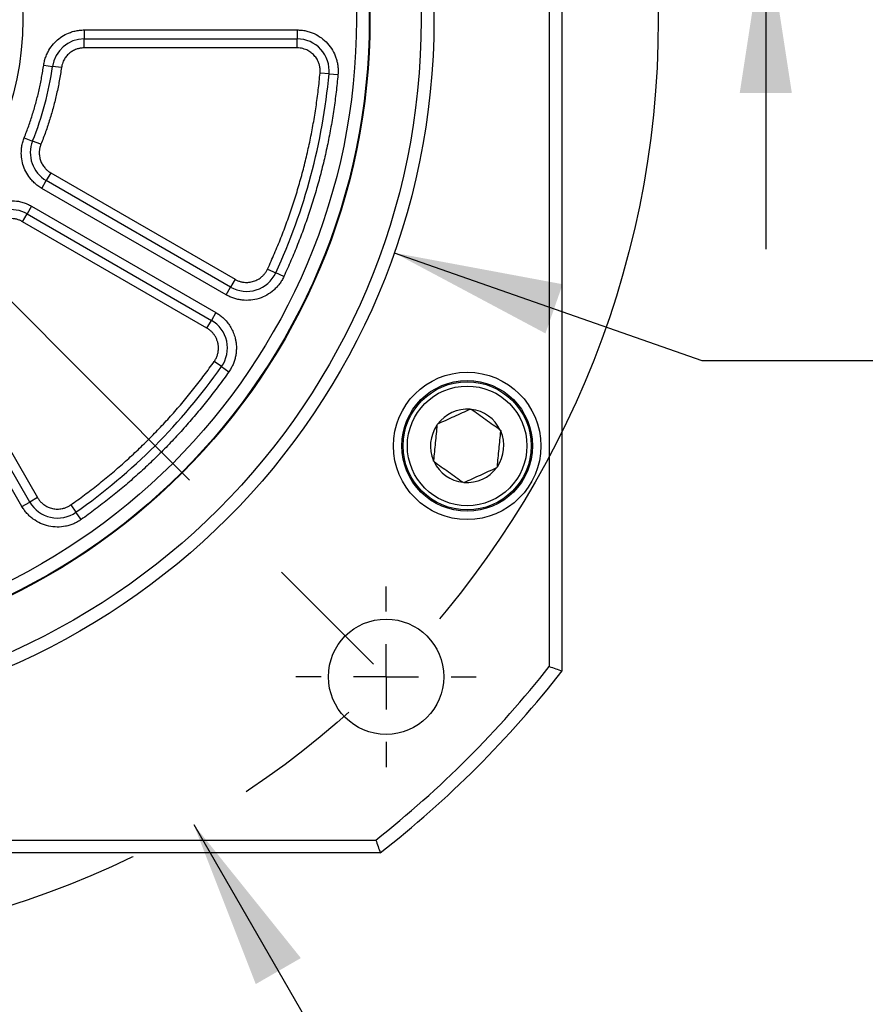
# Model space of a CAD drawing. Header units: millimetres. Extents: x 0 to 1118, y 0 to 864.
# Tile 8 of 33: x 353 to 419, y 177 to 254. Entities that reach past the tile are written whole.
import ezdxf

# ---------------------------------------------------------------- set-up
doc = ezdxf.new("R2010")
doc.units = ezdxf.units.MM
doc.header["$LTSCALE"] = 4
doc.linetypes.add('CENTERX2', pattern=[20.32, 12.7, -2.54, 2.54, -2.54])
doc.layers.add('CENTER', color=40, linetype='CENTERX2')
doc.layers.add('DIMENSIONS', color=140, linetype='Continuous', lineweight=25)
doc.styles.add('SLDTEXTSTYLE0', font='TXT', dxfattribs={"width": 0.7})
doc.dimstyles.new('SLDDIMSTYLE0', dxfattribs={"dimtxt": 8.632031, "dimasz": 13.208, "dimexe": 0, "dimexo": 0.0625, "dimgap": 2.158008, "dimtad": 0, "dimtih": 1, "dimtoh": 1, "dimrnd": 1e-09, "dimzin": 4, "dimdsep": 46, "dimtxsty": 'SLDTEXTSTYLE0', "dimsah": 1, "dimcen": 0.09, "dimadec": 0, "dimazin": 1, "dimtfac": 1, "dimtmove": 0, "dimatfit": 0, "dimfxl": 0, "dimfrac": 2, "dimtolj": 1, "dimtzin": 12, "dimarcsym": 0})
doc.dimstyles.new('SLDDIMSTYLE1', dxfattribs={"dimtxt": 8.632031, "dimasz": 13.208, "dimexe": 0, "dimexo": 0.0625, "dimgap": 2.158008, "dimtad": 0, "dimtih": 1, "dimtoh": 1, "dimrnd": 1e-09, "dimzin": 4, "dimdsep": 46, "dimtxsty": 'SLDTEXTSTYLE0', "dimsah": 1, "dimcen": 0, "dimadec": 0, "dimazin": 1, "dimtol": 1, "dimtp": 0.5, "dimtm": 0.5, "dimtfac": 1, "dimtofl": 0, "dimtmove": 0, "dimatfit": 3, "dimfxl": 0, "dimfrac": 2, "dimtolj": 1, "dimarcsym": 0})
doc.dimstyles.new('SLDDIMSTYLE7', dxfattribs={"dimtxt": 8.632031, "dimasz": 13.208, "dimexe": 0, "dimexo": 0.0625, "dimgap": 2.158008, "dimtad": 0, "dimtih": 1, "dimtoh": 1, "dimrnd": 1e-09, "dimzin": 4, "dimdsep": 46, "dimtxsty": 'SLDTEXTSTYLE0', "dimsah": 1, "dimcen": 0, "dimadec": 0, "dimazin": 1, "dimtol": 1, "dimtm": 0.025, "dimtfac": 1, "dimtdec": 3, "dimtofl": 0, "dimtmove": 0, "dimatfit": 3, "dimfxl": 0, "dimfrac": 2, "dimtolj": 1, "dimtzin": 0, "dimarcsym": 0})

# ---------------------------------------------------------------- blocks, each defined once
blk = doc.blocks.new('_D')
at = {"layer": 'DIMENSIONS'}
for p, q in [((436.884, 288.165), (411.484, 288.165)), ((411.484, 288.165), (411.484, 265.232)), ((452.442, 288.165), (449.543, 288.165)), ((449.543, 288.165), (449.543, 274.445)), ((478.093, 288.165), (480.991, 288.165)), ((480.991, 288.165), (480.991, 274.445)), ((449.543, 274.445), (452.442, 274.445)), ((480.991, 274.445), (478.093, 274.445)), ((339.791, 265.232), (424.184, 265.232)), ((342.791, 261.732), (424.184, 261.732)), ((411.484, 261.732), (411.484, 236.332))]:
    blk.add_line(p, q, dxfattribs=at)
for points in [[(411.484, 265.232), (413.516, 278.44), (409.452, 278.44)], [(411.484, 261.732), (409.452, 248.524), (413.516, 248.524)]]:
    blk.add_solid(points, dxfattribs=at)
at = {"layer": 'DIMENSIONS', "char_height": 8.4667, "attachment_point": 1, "style": 'SLDTEXTSTYLE0'}
for s, insert in [('3.50', (452.442, 301.011)), ('0.14', (452.442, 285.36))]:
    blk.add_mtext(s, dxfattribs=dict(at, insert=insert))
blk = doc.blocks.new('_D_1')
at = {"layer": 'DIMENSIONS'}
for p, q in [((366.841, 191.445), (395.383, 142.008)), ((292.574, 154.543), (289.675, 154.543)), ((289.675, 154.543), (289.675, 140.824)), ((353.111, 154.543), (356.009, 154.543)), ((356.009, 154.543), (356.009, 140.824)), ((395.383, 142.008), (373.158, 142.008)), ((289.675, 140.824), (292.574, 140.824)), ((356.009, 140.824), (353.111, 140.824))]:
    blk.add_line(p, q, dxfattribs=at)
blk.add_solid([(366.841, 191.445), (371.685, 178.99), (375.205, 181.022)], dxfattribs=at)
at = {"layer": 'DIMENSIONS', "char_height": 8.4667, "attachment_point": 1, "style": 'SLDTEXTSTYLE0'}
for s, insert in [('%%c', (278.876, 167.39)), ('145.00', (291.91, 167.39)), ('±0.50', (331.922, 167.39)), ('±0.02', (318.225, 151.738)), ('5.71', (292.574, 151.738)), ('B.C.', (310.918, 136.087))]:
    blk.add_mtext(s, dxfattribs=dict(at, insert=insert))
blk = doc.blocks.new('_D_8')
at = {"layer": 'DIMENSIONS'}
for p, q in [((382.496, 236.043), (406.496, 227.633)), ((406.496, 227.633), (431.896, 227.633))]:
    blk.add_line(p, q, dxfattribs=at)
blk.add_solid([(382.496, 236.043), (394.289, 229.757), (395.633, 233.593)], dxfattribs=at)
at = {"layer": 'DIMENSIONS', "attachment_point": 1, "style": 'SLDTEXTSTYLE0'}
for s, insert, char_height in [('0.000', (490.069, 249.867), 8.4667), ('%%c', (431.896, 243.631), 8.4667), ('110.00', (444.929, 243.631), 8.4667), ('0.025', (490.069, 238.578), 8.4667), ('-', (484.942, 238.578), 8.467), ('[4.33]', (459.446, 224.859), 8.4667)]:
    blk.add_mtext(s, dxfattribs=dict(at, insert=insert, char_height=char_height))
blk = doc.blocks.new('SW_CENTERMARKSYMBOL_4')
at = {"layer": 'CENTER', "color": 0}
for p, q in [((0, 5.08), (0, 7.04)), ((0, 0), (0, 2.54)), ((-5.08, 0), (-7.04, 0)), ((0, 0), (-2.54, 0)), ((0, 0), (0, -2.54)), ((0, 0), (2.54, 0)), ((5.08, 0), (7.04, 0)), ((0, -5.08), (0, -7.04))]:
    blk.add_line(p, q, dxfattribs=at)

msp = doc.modelspace()

# ---------------------------------------------------------------- linework, layer by layer
for p, q in [((395.591, 203.426), (395.591, 305.038)), ((394.591, 304.692), (394.591, 203.771)), ((358.304, 253.432), (374.911, 253.432)), ((358.304, 253.432), (358.304, 252.732)), ((358.304, 252.732), (374.911, 252.732)), ((358.304, 252.032), (358.304, 252.732)), ((374.911, 253.432), (374.911, 252.732)), ((374.911, 252.032), (374.911, 252.732)), ((374.911, 252.032), (358.304, 252.032)), ((355.136, 250.689), (355.829, 250.589)), ((356.522, 250.489), (355.829, 250.589)), ((377.4, 250.007), (376.703, 250.07)), ((377.4, 250.007), (378.098, 249.944)), ((353.619, 245.027), (354.269, 244.767)), ((354.919, 244.508), (354.269, 244.767)), ((355.691, 242.281), (355.341, 241.674)), ((355.691, 242.281), (370.073, 233.977)), ((354.991, 241.068), (355.341, 241.674)), ((369.723, 233.371), (355.341, 241.674)), ((369.373, 232.765), (354.991, 241.068)), ((354.191, 239.683), (353.841, 239.076)), ((354.191, 239.683), (368.573, 231.379)), ((353.491, 238.47), (353.841, 239.076)), ((353.841, 239.076), (368.223, 230.773)), ((367.873, 230.167), (353.491, 238.47)), ((372.606, 234.78), (373.242, 234.486)), ((373.877, 234.192), (373.242, 234.486)), ((370.073, 233.977), (369.723, 233.371)), ((369.373, 232.765), (369.723, 233.371)), ((346.352, 231.332), (354.656, 216.95)), ((368.573, 231.379), (368.223, 230.773)), ((353.443, 216.25), (345.14, 230.632)), ((354.05, 216.6), (345.746, 230.982)), ((367.873, 230.167), (368.223, 230.773)), ((369.017, 227.168), (368.445, 227.571)), ((369.017, 227.168), (369.589, 226.765)), ((388.412, 223.834), (388.458, 223.855)), ((388.458, 223.855), (388.5, 223.825)), ((385.826, 222.607), (385.831, 222.658)), ((385.831, 222.658), (385.878, 222.679)), ((390.767, 222.209), (390.808, 222.179)), ((390.808, 222.179), (390.803, 222.128)), ((385.555, 219.785), (385.559, 219.836)), ((385.596, 219.755), (385.555, 219.785)), ((390.532, 219.305), (390.485, 219.284)), ((390.536, 219.356), (390.532, 219.305)), ((387.905, 218.108), (387.863, 218.138)), ((387.951, 218.13), (387.905, 218.108)), ((354.656, 216.95), (354.05, 216.6)), ((353.443, 216.25), (354.05, 216.6)), ((357.251, 216.378), (357.654, 215.806)), ((358.057, 215.233), (357.654, 215.806)), ((280.13, 190.232), (381.051, 190.232)), ((381.397, 189.232), (279.785, 189.232))]:
    msp.add_line(p, q)
for centre, radius in [((330.591, 254.232), 55), ((330.591, 254.232), 54), ((330.591, 254.232), 50), ((330.591, 254.232), 49.95), ((330.591, 254.232), 48.95), ((330.591, 254.232), 22.914), ((388.181, 220.982), 5.75), ((388.181, 220.982), 5.1), ((388.181, 220.982), 5), ((388.181, 220.982), 4.667), ((381.856, 202.967), 4.5)]:
    msp.add_circle(centre, radius)
for centre, radius, start, end in [((358.304, 250.232), 2.5, 90, 171.78679), ((374.911, 250.232), 2.5, 354.84286, 90), ((330.591, 254.232), 25.5, 338.21321, 351.78679), ((330.591, 254.232), 47, 335.15714, 354.84286), ((356.591, 243.839), 2.5, 158.21321, 240), ((352.591, 236.911), 2.5, 60, 141.78679), ((370.973, 235.536), 2.5, 240, 335.15714), ((366.973, 228.608), 2.5, 324.84286, 60), ((330.591, 254.232), 47, 305.15714, 324.84286), ((388.181, 220.982), 2.861, 85.38579, 143.61042), ((388.181, 220.982), 2.861, 25.38579, 83.61042), ((388.181, 220.982), 2.861, 145.38579, 203.61042), ((388.181, 220.982), 2.861, 325.38579, 23.61042), ((388.181, 220.982), 2.861, 205.38579, 263.61042), ((388.181, 220.982), 2.861, 265.38579, 323.61042), ((356.215, 217.85), 2.5, 210, 305.15714), ((330.591, 254.232), 81.5, 308.25378, 321.74622), ((330.591, 254.232), 82.5, 308.01228, 321.98772)]:
    msp.add_arc(centre, radius, start, end)
for points, knots in [([(355.136, 250.689), (355.146, 250.75), (355.166, 250.871), (355.208, 251.05), (355.26, 251.227), (355.322, 251.399), (355.394, 251.569), (355.536, 251.855), (355.786, 252.238), (356.197, 252.664), (356.678, 253.01), (357.148, 253.229), (357.572, 253.354), (357.935, 253.42), (358.181, 253.428), (358.304, 253.432)], [0, 0, 0, 0, 0.040535, 0.080807, 0.120951, 0.161102, 0.201394, 0.241962, 0.370947, 0.500049, 0.629034, 0.758136, 0.838911, 0.919172, 1, 1, 1, 1]), ([(374.911, 253.432), (374.968, 253.431), (375.084, 253.429), (375.256, 253.415), (375.426, 253.392), (375.594, 253.36), (375.761, 253.319), (375.926, 253.268), (376.239, 253.154), (376.681, 252.926), (377.188, 252.51), (377.605, 252.002), (377.852, 251.522), (377.989, 251.126), (378.059, 250.832), (378.103, 250.534), (378.108, 250.333), (378.111, 250.232)], [0, 0, 0, 0, 0.034552, 0.068857, 0.103014, 0.137126, 0.171293, 0.205615, 0.240191, 0.370057, 0.500029, 0.629894, 0.759866, 0.82015, 0.879907, 0.939677, 1, 1, 1, 1]), ([(358.304, 252.032), (358.262, 252.031), (358.179, 252.029), (358.056, 252.016), (357.933, 251.995), (357.813, 251.965), (357.629, 251.906), (357.389, 251.795), (357.119, 251.6), (356.887, 251.36), (356.728, 251.116), (356.624, 250.89), (356.558, 250.693), (356.534, 250.557), (356.522, 250.489)], [0, 0, 0, 0, 0.048588, 0.096845, 0.145003, 0.193294, 0.24195, 0.370891, 0.500041, 0.628982, 0.758131, 0.838887, 0.91915, 1, 1, 1, 1]), ([(376.711, 250.232), (376.71, 250.277), (376.708, 250.368), (376.692, 250.503), (376.667, 250.635), (376.631, 250.767), (376.56, 250.967), (376.426, 251.227), (376.192, 251.513), (375.906, 251.747), (375.619, 251.895), (375.36, 251.98), (375.137, 252.024), (374.986, 252.029), (374.911, 252.032)], [0, 0, 0, 0, 0.048284, 0.096168, 0.143929, 0.191844, 0.240186, 0.370022, 0.500049, 0.629885, 0.759911, 0.840114, 0.919715, 1, 1, 1, 1]), ([(353.619, 245.027), (353.679, 245.18), (353.799, 245.484), (353.967, 245.945), (354.126, 246.408), (354.276, 246.874), (354.417, 247.342), (354.548, 247.812), (354.67, 248.286), (354.782, 248.761), (354.885, 249.239), (354.979, 249.72), (355.063, 250.203), (355.112, 250.527), (355.136, 250.689)], [0, 0, 0, 0, 0.083632, 0.167101, 0.25044, 0.333681, 0.416857, 0.5, 0.583143, 0.666319, 0.74956, 0.832899, 0.916368, 1, 1, 1, 1]), ([(356.522, 250.489), (356.496, 250.318), (356.445, 249.976), (356.355, 249.466), (356.257, 248.958), (356.148, 248.452), (356.029, 247.95), (355.9, 247.45), (355.762, 246.953), (355.613, 246.458), (355.455, 245.966), (355.287, 245.477), (355.109, 244.99), (354.983, 244.669), (354.919, 244.508)], [0, 0, 0, 0, 0.0836321, 0.1671015, 0.2504404, 0.3336814, 0.4168571, 0.5, 0.5831429, 0.6663186, 0.7495596, 0.8328985, 0.9163679, 1, 1, 1, 1]), ([(372.606, 234.78), (372.698, 234.981), (372.883, 235.383), (373.148, 235.991), (373.405, 236.602), (373.653, 237.217), (373.892, 237.834), (374.122, 238.455), (374.343, 239.079), (374.555, 239.707), (374.758, 240.337), (374.953, 240.971), (375.138, 241.608), (375.373, 242.461), (375.644, 243.533), (375.932, 244.827), (376.183, 246.128), (376.395, 247.436), (376.573, 248.75), (376.66, 249.63), (376.703, 250.07)], [0, 0, 0, 0, 0.041743, 0.083444, 0.125111, 0.166752, 0.208378, 0.249995, 0.291612, 0.333239, 0.374883, 0.416553, 0.458258, 0.500006, 0.583448, 0.666755, 0.749995, 0.833236, 0.916549, 1, 1, 1, 1]), ([(378.098, 249.944), (378.076, 249.717), (378.033, 249.263), (377.957, 248.584), (377.871, 247.907), (377.776, 247.231), (377.671, 246.557), (377.557, 245.884), (377.432, 245.213), (377.299, 244.544), (377.155, 243.877), (377.002, 243.211), (376.839, 242.548), (376.61, 241.665), (376.299, 240.569), (375.889, 239.266), (375.443, 237.977), (374.959, 236.701), (374.441, 235.437), (374.065, 234.607), (373.877, 234.192)], [0, 0, 0, 0, 0.041743, 0.083444, 0.125111, 0.166753, 0.208378, 0.249995, 0.291612, 0.333239, 0.374883, 0.416553, 0.458258, 0.500006, 0.583448, 0.666755, 0.749995, 0.833237, 0.916549, 1, 1, 1, 1]), ([(354.991, 241.068), (354.938, 241.1), (354.832, 241.163), (354.682, 241.269), (354.537, 241.382), (354.4, 241.504), (354.269, 241.634), (354.056, 241.872), (353.794, 242.246), (353.55, 242.786), (353.407, 243.361), (353.379, 243.879), (353.42, 244.319), (353.494, 244.681), (353.577, 244.911), (353.619, 245.027)], [0, 0, 0, 0, 0.0405347, 0.0808071, 0.1209512, 0.161102, 0.2013945, 0.2419622, 0.370947, 0.500049, 0.6290337, 0.7581358, 0.8389108, 0.9191719, 1, 1, 1, 1]), ([(354.919, 244.508), (354.905, 244.469), (354.875, 244.391), (354.842, 244.271), (354.816, 244.15), (354.799, 244.027), (354.786, 243.834), (354.8, 243.57), (354.88, 243.247), (355.017, 242.943), (355.185, 242.705), (355.356, 242.524), (355.515, 242.39), (355.632, 242.317), (355.691, 242.281)], [0, 0, 0, 0, 0.048588, 0.096845, 0.145003, 0.193294, 0.24195, 0.370891, 0.500041, 0.628982, 0.758131, 0.838887, 0.91915, 1, 1, 1, 1]), ([(350.076, 238.891), (350.115, 238.939), (350.193, 239.034), (350.319, 239.168), (350.452, 239.295), (350.592, 239.413), (350.74, 239.524), (351.005, 239.701), (351.413, 239.907), (351.982, 240.071), (352.572, 240.13), (353.089, 240.085), (353.518, 239.981), (353.866, 239.856), (354.082, 239.741), (354.191, 239.683)], [0, 0, 0, 0, 0.040535, 0.080807, 0.120951, 0.161102, 0.201394, 0.241962, 0.370947, 0.500049, 0.629034, 0.758136, 0.838911, 0.919172, 1, 1, 1, 1]), ([(353.491, 238.47), (353.454, 238.49), (353.382, 238.53), (353.268, 238.581), (353.152, 238.623), (353.032, 238.658), (352.843, 238.699), (352.58, 238.722), (352.249, 238.689), (351.929, 238.597), (351.668, 238.465), (351.465, 238.321), (351.31, 238.183), (351.221, 238.078), (351.176, 238.025)], [0, 0, 0, 0, 0.048588, 0.096845, 0.145003, 0.193294, 0.24195, 0.370891, 0.500041, 0.628982, 0.758131, 0.838887, 0.91915, 1, 1, 1, 1]), ([(370.073, 233.977), (370.11, 233.957), (370.182, 233.917), (370.296, 233.866), (370.413, 233.823), (370.532, 233.789), (370.654, 233.763), (370.86, 233.733), (371.152, 233.731), (371.52, 233.808), (371.865, 233.957), (372.137, 234.152), (372.342, 234.358), (372.493, 234.558), (372.568, 234.705), (372.606, 234.78)], [0, 0, 0, 0, 0.042018, 0.083642, 0.125073, 0.166514, 0.208168, 0.250236, 0.375067, 0.500073, 0.624904, 0.74991, 0.833505, 0.916326, 1, 1, 1, 1]), ([(373.877, 234.192), (373.853, 234.141), (373.804, 234.041), (373.723, 233.896), (373.634, 233.756), (373.539, 233.621), (373.437, 233.491), (373.328, 233.366), (373.211, 233.247), (372.968, 233.021), (372.559, 232.729), (371.946, 232.464), (371.292, 232.327), (370.735, 232.332), (370.297, 232.402), (369.977, 232.488), (369.666, 232.607), (369.471, 232.712), (369.373, 232.765)], [0, 0, 0, 0, 0.031566, 0.062881, 0.094027, 0.125091, 0.156157, 0.187313, 0.218643, 0.250231, 0.375087, 0.500041, 0.624896, 0.74985, 0.812711, 0.8749, 0.937102, 1, 1, 1, 1]), ([(368.573, 231.379), (368.62, 231.351), (368.714, 231.295), (368.85, 231.201), (368.981, 231.101), (369.106, 230.995), (369.289, 230.822), (369.515, 230.568), (369.752, 230.213), (369.941, 229.829), (370.061, 229.472), (370.13, 229.155), (370.166, 228.882), (370.171, 228.699), (370.173, 228.608)], [0, 0, 0, 0, 0.0492529, 0.0983218, 0.1473374, 0.1964305, 0.2457315, 0.3728013, 0.5000233, 0.6270932, 0.7543152, 0.8362779, 0.9179705, 1, 1, 1, 1]), ([(368.773, 228.608), (368.772, 228.646), (368.771, 228.724), (368.759, 228.839), (368.741, 228.953), (368.706, 229.106), (368.643, 229.295), (368.536, 229.51), (368.403, 229.71), (368.245, 229.888), (368.069, 230.043), (367.938, 230.126), (367.873, 230.167)], [0, 0, 0, 0, 0.061513, 0.122804, 0.184129, 0.245743, 0.372767, 0.500062, 0.627087, 0.754382, 0.877124, 1, 1, 1, 1]), ([(368.445, 227.571), (368.47, 227.61), (368.522, 227.686), (368.587, 227.807), (368.644, 227.933), (368.706, 228.107), (368.761, 228.332), (368.769, 228.516), (368.773, 228.608)], [0, 0, 0, 0, 0.125324, 0.249968, 0.374674, 0.500181, 0.749968, 1, 1, 1, 1]), ([(370.173, 228.608), (370.172, 228.553), (370.17, 228.444), (370.158, 228.281), (370.137, 228.119), (370.108, 227.958), (370.07, 227.799), (370.01, 227.589), (369.914, 227.333), (369.77, 227.038), (369.649, 226.856), (369.589, 226.765)], [0, 0, 0, 0, 0.083674, 0.166925, 0.249971, 0.333033, 0.41633, 0.50008, 0.666952, 0.833005, 1, 1, 1, 1]), ([(357.251, 216.378), (357.432, 216.506), (357.792, 216.762), (358.326, 217.156), (358.854, 217.557), (359.376, 217.965), (359.892, 218.381), (360.402, 218.803), (360.905, 219.233), (361.403, 219.67), (361.894, 220.115), (362.379, 220.567), (362.858, 221.026), (363.488, 221.647), (364.259, 222.44), (365.155, 223.416), (366.023, 224.418), (366.861, 225.444), (367.672, 226.493), (368.187, 227.212), (368.445, 227.571)], [0, 0, 0, 0, 0.041743, 0.083444, 0.125111, 0.166752, 0.208378, 0.249995, 0.291612, 0.333239, 0.374883, 0.416553, 0.458258, 0.500006, 0.583448, 0.666755, 0.749995, 0.833236, 0.916549, 1, 1, 1, 1]), ([(369.589, 226.765), (369.457, 226.579), (369.193, 226.208), (368.787, 225.658), (368.374, 225.114), (367.954, 224.576), (367.526, 224.045), (367.091, 223.52), (366.648, 223.001), (366.197, 222.488), (365.739, 221.982), (365.274, 221.482), (364.801, 220.989), (364.161, 220.339), (363.344, 219.545), (362.338, 218.622), (361.306, 217.728), (360.249, 216.865), (359.168, 216.03), (358.428, 215.499), (358.057, 215.233)], [0, 0, 0, 0, 0.041743, 0.083444, 0.125111, 0.166753, 0.208378, 0.249995, 0.291612, 0.333239, 0.374883, 0.416553, 0.458258, 0.500006, 0.583448, 0.666755, 0.749995, 0.833237, 0.916549, 1, 1, 1, 1]), ([(388.412, 223.834), (387.998, 223.645), (387.578, 223.454), (386.933, 223.16), (386.718, 223.062), (386.294, 222.869), (386.085, 222.774), (385.878, 222.679)], [0, 0, 0, 0, 0.5, 0.5, 0.75, 0.75, 1, 1, 1, 1]), ([(390.767, 222.209), (390.396, 222.473), (390.02, 222.741), (389.444, 223.152), (389.251, 223.29), (388.872, 223.56), (388.685, 223.693), (388.5, 223.825)], [0, 0, 0, 0, 0.5, 0.5, 0.75, 0.75, 1, 1, 1, 1]), ([(385.826, 222.607), (385.783, 222.154), (385.739, 221.695), (385.671, 220.99), (385.648, 220.754), (385.603, 220.291), (385.581, 220.063), (385.559, 219.836)], [0, 0, 0, 0, 0.5, 0.5, 0.75, 0.75, 1, 1, 1, 1]), ([(390.536, 219.356), (390.58, 219.81), (390.624, 220.27), (390.715, 221.214), (390.76, 221.675), (390.803, 222.128)], [0, 0, 0, 0, 0.5, 0.5, 1, 1, 1, 1]), ([(385.596, 219.755), (385.967, 219.491), (386.342, 219.223), (386.919, 218.811), (387.112, 218.674), (387.49, 218.404), (387.677, 218.27), (387.863, 218.138)], [0, 0, 0, 0, 0.5, 0.5, 0.75, 0.75, 1, 1, 1, 1]), ([(387.951, 218.13), (388.365, 218.318), (388.785, 218.51), (389.43, 218.803), (389.645, 218.902), (390.068, 219.094), (390.278, 219.19), (390.485, 219.284)], [0, 0, 0, 0, 0.5, 0.5, 0.75, 0.75, 1, 1, 1, 1]), ([(354.656, 216.95), (354.678, 216.914), (354.721, 216.843), (354.794, 216.742), (354.873, 216.647), (354.959, 216.557), (355.052, 216.474), (355.215, 216.345), (355.468, 216.197), (355.825, 216.08), (356.198, 216.036), (356.531, 216.069), (356.811, 216.145), (357.042, 216.242), (357.181, 216.333), (357.251, 216.378)], [0, 0, 0, 0, 0.042018, 0.083642, 0.125073, 0.166514, 0.208168, 0.250236, 0.375067, 0.500073, 0.624904, 0.74991, 0.833505, 0.916326, 1, 1, 1, 1]), ([(358.057, 215.233), (358.011, 215.202), (357.919, 215.139), (357.776, 215.054), (357.63, 214.977), (357.48, 214.908), (357.326, 214.847), (357.169, 214.793), (357.009, 214.748), (356.685, 214.674), (356.185, 214.625), (355.522, 214.703), (354.887, 214.911), (354.406, 215.194), (354.062, 215.473), (353.828, 215.709), (353.618, 215.966), (353.502, 216.155), (353.443, 216.25)], [0, 0, 0, 0, 0.0315662, 0.0628805, 0.0940269, 0.1250905, 0.1561573, 0.1873131, 0.2186432, 0.2502311, 0.3750867, 0.5000408, 0.6248964, 0.7498504, 0.8127114, 0.8749002, 0.9371015, 1, 1, 1, 1])]:
    msp.add_open_spline(points, degree=3, knots=knots)
for points in [[(376.703, 250.07), (376.705, 250.097), (376.71, 250.151), (376.71, 250.205), (376.711, 250.232)], [(378.111, 250.232), (378.11, 250.184), (378.109, 250.088), (378.101, 249.992), (378.098, 249.944)], [(394.591, 203.771), (394.924, 203.656), (395.257, 203.541), (395.591, 203.426)], [(381.051, 190.232), (381.167, 189.899), (381.282, 189.565), (381.397, 189.232)]]:
    msp.add_open_spline(points, degree=3)
at = {"layer": 'CENTER'}
msp.add_line((330.591, 254.232), (381.856, 202.967), dxfattribs=at)
msp.add_circle((330.591, 254.232), 72.5, dxfattribs=at)

# ---------------------------------------------------------------- block references
msp.add_blockref('SW_CENTERMARKSYMBOL_4', (381.856, 202.967), dxfattribs=at)

# ---------------------------------------------------------------- dimensions: what is measured, and where the dimension line sits
at = {"layer": 'DIMENSIONS'}
for p1, p2, text, dimstyle, picture, middle in [((294.341, 317.019), (366.841, 191.445), '<>\\PB.C.', 'SLDDIMSTYLE1', '_D_1', (322.842, 147.684)), ((278.685, 272.421), (382.496, 236.043), '<>\\P[4.33]', 'SLDDIMSTYLE7', '_D_8', (477.398, 232.094))]:
    dim = msp.add_diameter_dim_2p(p1=p1, p2=p2, text=text, dimstyle=dimstyle, dxfattribs=at)
    dim.commit()
    dim.dimension.update_dxf_attribs({"geometry": picture, "text_midpoint": middle, "dimtype": 163})
dim = msp.add_linear_dim(base=(411.484, 265.232), p1=(333.591, 261.732), p2=(330.591, 265.232), angle=90, dimstyle='SLDDIMSTYLE0', dxfattribs=at)
dim.commit()
dim.dimension.update_dxf_attribs({"geometry": '_D', "text_midpoint": (411.484, 288.165), "dimtype": 160})

doc.saveas('drawing.dxf')
